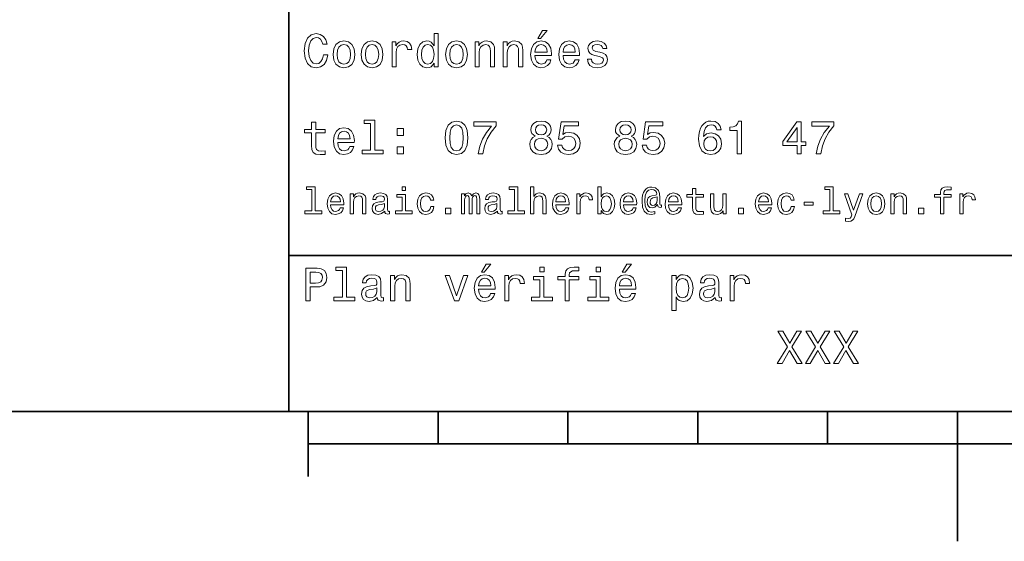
# Model space of a CAD drawing. Extents: x 0 to 297, y 0 to 210.
# Tile 2 of 7: x 76 to 152, y 0 to 40. Entities that reach past the tile are written whole.
import ezdxf

# ---------------------------------------------------------------- set-up
doc = ezdxf.new("R2010")
doc.units = 0

msp = doc.modelspace()

# ---------------------------------------------------------------- linework, layer by layer
at = {"color": 7, "lineweight": 35}
for p, q in [((97, 10), (97, 70)), ((97, 22), (162, 22)), ((10, 10), (287, 10)), ((97, 10), (287, 10)), ((98.5, 7.5), (198.5, 7.5))]:
    msp.add_line(p, q, dxfattribs=at)
at = {"color": 7, "lineweight": 35, "ltscale": 0.125}
msp.add_line((98.5, 10), (98.5, 5), dxfattribs=at)
at = {"color": 7, "lineweight": 35, "ltscale": 0.0625}
for p, q in [((108.5, 10), (108.5, 7.5)), ((118.5, 10), (118.5, 7.5)), ((128.5, 10), (128.5, 7.5)), ((138.5, 10), (138.5, 7.5))]:
    msp.add_line(p, q, dxfattribs=at)
at = {"color": 7, "lineweight": 35, "ltscale": 0.25}
msp.add_line((148.5, 10), (148.5, 0), dxfattribs=at)
at = {"color": 7, "lineweight": 13}
for points in [[(99.66787, 37.460373), (99.595818, 37.15778), (99.476944, 36.941643), (99.311241, 36.808357), (99.116714, 36.765129), (98.882568, 36.829971), (98.698845, 37.024494), (98.57637, 37.341499), (98.536743, 37.780979), (98.57637, 38.216858), (98.695244, 38.537464), (98.87896, 38.731987), (99.116714, 38.80043), (99.289627, 38.764408), (99.437317, 38.663544), (99.552597, 38.501442), (99.631844, 38.278099), (99.97406, 38.278099), (99.865997, 38.620316), (99.678673, 38.879681), (99.422913, 39.041786), (99.116714, 39.099422), (98.734871, 39.009365), (98.443085, 38.757202), (98.25576, 38.342937), (98.190926, 37.780979), (98.25576, 37.219021), (98.443085, 36.804756), (98.734871, 36.548992), (99.116714, 36.462536), (99.451729, 36.530979), (99.721901, 36.721901), (99.912827, 37.035301), (100.013687, 37.460373)], [(108.201729, 36.829971), (108.201729, 36.530979), (108.51873, 36.530979), (108.51873, 39.117435), (108.20533, 39.117435), (108.20533, 38.170029), (107.963974, 38.443802), (107.816284, 38.508644), (107.646973, 38.533859), (107.340775, 38.461815), (107.103027, 38.260086), (106.948128, 37.935879), (106.894089, 37.5), (106.948128, 37.064121), (107.103027, 36.736309), (107.340775, 36.530979), (107.646973, 36.462536), (107.816284, 36.487751), (107.967575, 36.552593)], [(116.184441, 38.728386), (116.396973, 38.728386), (116.897697, 39.340778), (116.54467, 39.340778)], [(100.413544, 37.496399), (100.471184, 37.056915), (100.636887, 36.732708), (100.899857, 36.530979), (101.252884, 36.462536), (101.602303, 36.530979), (101.865273, 36.729107), (102.030983, 37.053314), (102.092216, 37.496399), (102.030983, 37.935879), (101.865273, 38.263687), (101.602303, 38.461815), (101.252884, 38.533859), (100.899857, 38.461815), (100.636887, 38.260086), (100.471184, 37.935879)], [(100.737755, 37.5), (100.770172, 37.824207), (100.87104, 38.058357), (101.033142, 38.20245), (101.252884, 38.25288), (101.469017, 38.20245), (101.631126, 38.061958), (101.731987, 37.824207), (101.768013, 37.5), (101.731987, 37.172188), (101.631126, 36.934437), (101.469017, 36.790344), (101.252884, 36.743515), (101.033142, 36.790344), (100.87104, 36.934437), (100.770172, 37.172188)], [(102.58213, 37.496399), (102.639771, 37.056915), (102.805473, 36.732708), (103.068443, 36.530979), (103.421471, 36.462536), (103.770897, 36.530979), (104.033859, 36.729107), (104.19957, 37.053314), (104.260803, 37.496399), (104.19957, 37.935879), (104.033859, 38.263687), (103.770897, 38.461815), (103.421471, 38.533859), (103.068443, 38.461815), (102.805473, 38.260086), (102.639771, 37.935879)], [(102.906342, 37.5), (102.938759, 37.824207), (103.039627, 38.058357), (103.201729, 38.20245), (103.421471, 38.25288), (103.637611, 38.20245), (103.799713, 38.061958), (103.900574, 37.824207), (103.9366, 37.5), (103.900574, 37.172188), (103.799713, 36.934437), (103.637611, 36.790344), (103.421471, 36.743515), (103.201729, 36.790344), (103.039627, 36.934437), (102.938759, 37.172188)], [(104.963257, 36.530979), (105.280258, 36.530979), (105.280258, 37.636887), (105.312683, 37.903458), (105.409943, 38.094379), (105.568443, 38.209652), (105.780983, 38.249279), (105.939484, 38.224064), (106.058357, 38.152016), (106.130402, 38.029537), (106.155617, 37.863831), (106.476227, 37.863831), (106.432999, 38.155621), (106.314117, 38.364552), (106.115997, 38.490635), (105.845825, 38.533859), (105.662102, 38.505043), (105.503601, 38.432995), (105.363113, 38.310516), (105.251442, 38.144814), (105.251442, 38.465416), (104.963257, 38.465416)], [(107.701012, 38.249279), (107.909943, 38.198845), (108.068443, 38.058357), (108.162102, 37.824207), (108.198128, 37.5), (108.162102, 37.172188), (108.068443, 36.938038), (107.909943, 36.793949), (107.701012, 36.747116), (107.502884, 36.793949), (107.351585, 36.938038), (107.250717, 37.175793), (107.2183, 37.5), (107.250717, 37.820606), (107.351585, 38.054756), (107.502884, 38.198845)], [(109.087898, 37.496399), (109.145531, 37.056915), (109.311241, 36.732708), (109.574203, 36.530979), (109.927231, 36.462536), (110.276657, 36.530979), (110.539627, 36.729107), (110.70533, 37.053314), (110.766571, 37.496399), (110.70533, 37.935879), (110.539627, 38.263687), (110.276657, 38.461815), (109.927231, 38.533859), (109.574203, 38.461815), (109.311241, 38.260086), (109.145531, 37.935879)], [(109.412102, 37.5), (109.444527, 37.824207), (109.545387, 38.058357), (109.707489, 38.20245), (109.927231, 38.25288), (110.143372, 38.20245), (110.305473, 38.061958), (110.406342, 37.824207), (110.44236, 37.5), (110.406342, 37.172188), (110.305473, 36.934437), (110.143372, 36.790344), (109.927231, 36.743515), (109.707489, 36.790344), (109.545387, 36.934437), (109.444527, 37.172188)], [(111.350143, 36.530979), (111.667145, 36.530979), (111.667145, 37.647694), (111.69957, 37.903458), (111.804031, 38.090778), (111.966141, 38.206051), (112.182274, 38.249279), (112.355186, 38.213257), (112.463257, 38.115993), (112.517288, 37.953888), (112.535301, 37.737751), (112.535301, 36.530979), (112.852303, 36.530979), (112.852303, 37.802593), (112.837898, 38.058357), (112.773056, 38.270893), (112.560516, 38.465416), (112.229103, 38.533859), (112.045387, 38.508644), (111.890488, 38.440201), (111.757202, 38.324928), (111.65274, 38.170029), (111.65274, 38.465416), (111.350143, 38.465416)], [(113.51873, 36.530979), (113.835732, 36.530979), (113.835732, 37.647694), (113.868156, 37.903458), (113.972626, 38.090778), (114.134727, 38.206051), (114.350861, 38.249279), (114.523773, 38.213257), (114.631844, 38.115993), (114.685883, 37.953888), (114.703888, 37.737751), (114.703888, 36.530979), (115.020889, 36.530979), (115.020889, 37.802593), (115.006485, 38.058357), (114.941643, 38.270893), (114.729111, 38.465416), (114.39769, 38.533859), (114.213974, 38.508644), (114.059082, 38.440201), (113.925789, 38.324928), (113.821327, 38.170029), (113.821327, 38.465416), (113.51873, 38.465416)], [(115.964699, 37.406338), (117.232712, 37.406338), (117.236313, 37.554035), (117.178673, 37.9683), (117.020172, 38.278099), (116.768013, 38.465416), (116.432999, 38.533859), (116.105186, 38.461815), (115.853027, 38.260086), (115.690918, 37.932278), (115.633286, 37.5), (115.687317, 37.056915), (115.849426, 36.732708), (116.097984, 36.530979), (116.422188, 36.462536), (116.703171, 36.509365), (116.933716, 36.631844), (117.103027, 36.826366), (117.200287, 37.085735), (116.886887, 37.085735), (116.822044, 36.941643), (116.728386, 36.833572), (116.461815, 36.747116), (116.256485, 36.786743), (116.101585, 36.912823), (116.000717, 37.118156), (115.964699, 37.395531)], [(115.964699, 37.672909), (116.004318, 37.921471), (116.101585, 38.105186), (116.249283, 38.216858), (116.443802, 38.256485), (116.634727, 38.216858), (116.782425, 38.105186), (116.872482, 37.921471), (116.9049, 37.672909)], [(118.133286, 37.406338), (119.401299, 37.406338), (119.4049, 37.554035), (119.34726, 37.9683), (119.188766, 38.278099), (118.9366, 38.465416), (118.601585, 38.533859), (118.273773, 38.461815), (118.021614, 38.260086), (117.859512, 37.932278), (117.801872, 37.5), (117.855911, 37.056915), (118.018013, 36.732708), (118.266571, 36.530979), (118.590775, 36.462536), (118.871758, 36.509365), (119.10231, 36.631844), (119.271614, 36.826366), (119.368881, 37.085735), (119.055481, 37.085735), (118.990631, 36.941643), (118.896973, 36.833572), (118.630402, 36.747116), (118.425072, 36.786743), (118.270172, 36.912823), (118.169312, 37.118156), (118.133286, 37.395531)], [(118.133286, 37.672909), (118.172913, 37.921471), (118.270172, 38.105186), (118.41787, 38.216858), (118.612396, 38.256485), (118.803314, 38.216858), (118.951012, 38.105186), (119.041069, 37.921471), (119.073486, 37.672909)], [(120.971901, 37.658501), (120.66571, 37.730545), (120.438766, 37.8134), (120.363113, 37.982708), (120.384727, 38.101585), (120.460373, 38.188038), (120.582855, 38.242073), (120.759369, 38.263687), (120.92868, 38.242073), (121.061966, 38.177231), (121.148415, 38.079971), (121.184441, 37.950287), (121.49424, 37.950287), (121.49424, 37.957493), (121.440201, 38.191643), (121.292511, 38.375359), (121.061966, 38.490635), (120.759369, 38.533859), (120.453171, 38.490635), (120.229828, 38.371758), (120.08934, 38.195244), (120.046112, 37.971901), (120.078529, 37.755764), (120.179398, 37.604465), (120.3451, 37.496399), (120.586456, 37.42075), (120.939484, 37.334293), (121.155624, 37.244236), (121.213257, 37.172188), (121.234871, 37.064121), (121.202454, 36.930836), (121.115997, 36.829971), (120.97551, 36.765129), (120.788185, 36.743515), (120.590057, 36.765129), (120.445969, 36.840778), (120.348709, 36.963257), (120.309082, 37.132565), (120.002884, 37.132565), (120.053314, 36.844379), (120.201012, 36.635445), (120.435158, 36.509365), (120.759369, 36.462536), (121.097984, 36.509365), (121.346542, 36.635445), (121.497841, 36.837173), (121.551872, 37.100143), (121.512253, 37.327087), (121.400574, 37.481987), (121.216858, 37.582851)], [(98.763687, 31.449568), (98.763687, 30.480547), (98.785301, 30.167147), (98.886169, 29.951008), (99.087898, 29.824926), (99.430115, 29.7817), (99.804756, 29.799711), (99.804756, 30.073486), (99.530983, 30.051872), (99.282417, 30.08069), (99.149132, 30.170748), (99.091499, 30.322046), (99.080688, 30.534582), (99.080688, 31.449568), (99.804756, 31.449568), (99.804756, 31.71974), (99.080688, 31.71974), (99.080688, 32.285301), (98.763687, 32.285301), (98.763687, 31.71974), (98.216141, 31.71974), (98.216141, 31.449568)], [(100.784584, 30.725504), (102.052597, 30.725504), (102.056198, 30.873198), (101.998558, 31.287464), (101.840057, 31.597261), (101.587898, 31.784582), (101.252884, 31.853025), (100.925072, 31.780979), (100.672913, 31.57925), (100.510803, 31.25144), (100.453171, 30.819164), (100.507202, 30.37608), (100.669312, 30.051872), (100.91787, 29.850143), (101.242073, 29.7817), (101.523056, 29.828529), (101.753601, 29.951008), (101.922913, 30.145533), (102.020172, 30.404898), (101.706772, 30.404898), (101.64193, 30.260807), (101.548271, 30.152737), (101.2817, 30.066282), (101.07637, 30.105907), (100.921471, 30.231987), (100.820602, 30.437319), (100.784584, 30.714697)], [(103.306198, 32.170029), (103.306198, 30.116714), (102.654175, 30.116714), (102.654175, 29.850143), (104.271614, 29.850143), (104.271614, 30.116714), (103.623199, 30.116714), (103.623199, 32.4366), (102.809074, 32.4366), (102.809074, 32.170029)], [(109.059074, 31.071325), (109.113113, 30.505762), (109.282425, 30.102304), (109.552597, 29.857347), (109.927231, 29.778097), (110.298271, 29.857347), (110.568443, 30.102304), (110.734146, 30.505762), (110.791786, 31.071325), (110.734146, 31.633286), (110.665703, 31.856628), (110.568443, 32.040344), (110.298271, 32.285301), (109.927231, 32.368156), (109.552597, 32.285301), (109.282425, 32.036743), (109.113113, 31.633286)], [(109.4049, 31.071325), (109.433716, 31.507204), (109.523773, 31.820604), (109.685883, 32.004322), (109.927231, 32.069164), (110.164986, 32.004322), (110.327087, 31.820604), (110.417145, 31.507204), (110.445969, 31.071325), (110.417145, 30.631844), (110.327087, 30.318443), (110.164986, 30.134726), (109.927231, 30.073486), (109.685883, 30.134726), (109.523773, 30.318443), (109.433716, 30.631844)], [(111.5951, 29.850143), (111.958931, 29.850143), (112.077812, 30.444523), (112.286743, 30.999279), (112.58213, 31.514408), (112.967575, 31.997118), (112.967575, 32.296108), (111.252884, 32.296108), (111.252884, 31.9683), (112.621758, 31.9683), (112.225502, 31.481987), (111.926514, 30.974062), (111.717575, 30.433718)], [(115.986313, 31.197405), (115.802597, 31.09654), (115.676514, 30.956051), (115.59726, 30.779539), (115.572044, 30.567001), (115.629684, 30.246397), (115.795387, 29.997837), (116.065559, 29.839336), (116.432999, 29.778097), (116.796829, 29.839336), (117.067001, 29.997837), (117.232712, 30.246397), (117.293945, 30.567001), (117.265129, 30.779539), (117.189484, 30.956051), (117.059799, 31.09654), (116.879684, 31.197405), (117.023773, 31.283861), (117.124641, 31.402737), (117.185883, 31.546829), (117.207489, 31.723343), (117.149857, 31.979107), (116.998558, 32.184437), (116.753601, 32.317722), (116.432999, 32.368156), (116.108788, 32.317722), (115.863831, 32.184437), (115.708939, 31.979107), (115.6549, 31.723343), (115.672913, 31.546829), (115.734146, 31.402737)], [(115.997116, 31.694523), (116.02594, 31.853025), (116.112396, 31.975504), (116.249283, 32.051151), (116.432999, 32.079971), (116.613113, 32.051151), (116.75, 31.975504), (116.836456, 31.853025), (116.868874, 31.694523), (116.836456, 31.532419), (116.75, 31.40634), (116.613113, 31.323486), (116.432999, 31.298271), (116.249283, 31.327089), (116.112396, 31.40634), (116.02594, 31.532419)], [(117.708214, 30.502161), (117.78746, 30.206772), (117.963974, 29.976225), (118.223343, 29.832132), (118.554756, 29.778097), (118.918587, 29.842939), (119.203171, 30.019451), (119.383286, 30.300432), (119.451729, 30.660662), (119.390488, 30.995676), (119.217583, 31.258644), (118.947403, 31.427954), (118.597984, 31.489193), (118.327812, 31.445965), (118.118881, 31.327089), (118.219742, 32.000721), (119.314842, 32.000721), (119.314842, 32.296108), (117.978386, 32.296108), (117.780258, 30.970461), (118.068443, 30.970461), (118.277374, 31.139769), (118.543945, 31.201008), (118.774498, 31.161383), (118.951012, 31.046108), (119.062683, 30.869596), (119.10231, 30.642651), (119.062683, 30.415705), (118.947403, 30.239193), (118.770897, 30.127522), (118.543945, 30.087896), (118.353027, 30.113111), (118.20533, 30.195965), (118.09726, 30.325647), (118.043228, 30.502161)], [(122.492081, 31.197405), (122.308357, 31.09654), (122.182281, 30.956051), (122.103027, 30.779539), (122.077812, 30.567001), (122.135452, 30.246397), (122.301155, 29.997837), (122.571327, 29.839336), (122.938766, 29.778097), (123.302597, 29.839336), (123.572769, 29.997837), (123.73848, 30.246397), (123.799713, 30.567001), (123.770897, 30.779539), (123.695251, 30.956051), (123.565567, 31.09654), (123.385452, 31.197405), (123.529541, 31.283861), (123.630402, 31.402737), (123.691643, 31.546829), (123.713257, 31.723343), (123.655624, 31.979107), (123.504326, 32.184437), (123.259369, 32.317722), (122.938766, 32.368156), (122.614555, 32.317722), (122.369598, 32.184437), (122.214699, 31.979107), (122.160667, 31.723343), (122.17868, 31.546829), (122.239914, 31.402737)], [(122.502884, 31.694523), (122.5317, 31.853025), (122.618156, 31.975504), (122.755043, 32.051151), (122.938766, 32.079971), (123.118881, 32.051151), (123.255768, 31.975504), (123.342224, 31.853025), (123.374641, 31.694523), (123.342224, 31.532419), (123.255768, 31.40634), (123.118881, 31.323486), (122.938766, 31.298271), (122.755043, 31.327089), (122.618156, 31.40634), (122.5317, 31.532419)], [(124.213982, 30.502161), (124.293228, 30.206772), (124.469742, 29.976225), (124.729111, 29.832132), (125.060524, 29.778097), (125.424355, 29.842939), (125.708939, 30.019451), (125.889053, 30.300432), (125.957497, 30.660662), (125.896255, 30.995676), (125.723343, 31.258644), (125.453171, 31.427954), (125.103752, 31.489193), (124.833572, 31.445965), (124.624641, 31.327089), (124.72551, 32.000721), (125.82061, 32.000721), (125.82061, 32.296108), (124.484154, 32.296108), (124.286026, 30.970461), (124.574211, 30.970461), (124.783142, 31.139769), (125.049713, 31.201008), (125.280258, 31.161383), (125.456772, 31.046108), (125.568451, 30.869596), (125.60807, 30.642651), (125.568451, 30.415705), (125.453171, 30.239193), (125.276657, 30.127522), (125.049713, 30.087896), (124.858795, 30.113111), (124.711098, 30.195965), (124.603027, 30.325647), (124.548996, 30.502161)], [(130.309082, 31.676512), (130.240631, 31.9683), (130.082138, 32.184437), (129.837189, 32.321323), (129.520172, 32.368156), (129.307648, 32.342937), (129.123932, 32.274494), (128.961823, 32.162823), (128.824936, 32.004322), (128.716858, 31.806194), (128.637619, 31.56484), (128.587189, 31.280258), (128.572769, 30.959654), (128.630402, 30.448126), (128.806915, 30.077089), (129.091507, 29.853746), (129.48056, 29.778097), (129.829971, 29.842939), (130.096542, 30.012247), (130.269455, 30.278818), (130.330688, 30.617435), (130.269455, 30.959654), (130.10376, 31.222622), (129.847992, 31.388329), (129.530991, 31.445965), (129.188766, 31.373919), (128.932999, 31.168587), (128.98703, 31.56484), (129.10231, 31.849422), (129.278824, 32.01873), (129.523773, 32.076366), (129.703888, 32.04755), (129.84079, 31.971901), (129.930847, 31.845821), (129.977676, 31.676512)], [(131.548279, 29.850143), (131.876083, 29.850143), (131.876083, 32.368156), (131.631134, 32.368156), (131.566284, 32.148415), (131.4366, 32.000721), (131.23848, 31.914265), (130.964706, 31.885447), (130.964706, 31.629683), (131.548279, 31.629683)], [(136.148422, 29.850143), (136.472626, 29.850143), (136.472626, 30.46974), (136.829254, 30.46974), (136.829254, 30.757925), (136.472626, 30.757925), (136.472626, 32.296108), (136.144821, 32.296108), (135.049713, 30.786743), (135.049713, 30.46974), (136.148422, 30.46974)], [(135.35231, 30.757925), (136.148422, 31.878241), (136.148422, 30.757925)], [(137.618164, 29.850143), (137.981995, 29.850143), (138.100861, 30.444523), (138.309799, 30.999279), (138.605194, 31.514408), (138.990631, 31.997118), (138.990631, 32.296108), (137.27594, 32.296108), (137.27594, 31.9683), (138.644806, 31.9683), (138.248566, 31.481987), (137.94957, 30.974062), (137.740631, 30.433718)], [(100.784584, 30.992075), (100.824211, 31.240633), (100.921471, 31.424351), (101.069168, 31.536022), (101.263687, 31.575647), (101.454613, 31.536022), (101.602303, 31.424351), (101.69236, 31.240633), (101.724785, 30.992075)], [(105.341499, 31.247837), (105.838615, 31.247837), (105.838615, 31.784582), (105.341499, 31.784582)], [(129.981277, 30.613832), (129.94165, 30.386887), (129.84079, 30.213976), (129.67868, 30.098703), (129.476944, 30.062679), (129.26442, 30.098703), (129.10231, 30.210375), (128.997849, 30.383286), (128.965424, 30.610229), (129.00145, 30.833572), (129.10231, 31.002882), (129.268021, 31.11095), (129.491364, 31.150576), (129.685883, 31.11095), (129.84079, 31.006483), (129.94165, 30.837175)], [(105.341499, 29.850143), (105.838615, 29.850143), (105.838615, 30.386887), (105.341499, 30.386887)], [(115.91787, 30.574207), (115.950287, 30.765129), (116.054756, 30.909222), (116.216858, 31.002882), (116.432999, 31.035301), (116.645531, 31.002882), (116.807632, 30.909222), (116.912102, 30.765129), (116.948128, 30.574207), (116.912102, 30.368876), (116.807632, 30.213976), (116.645531, 30.113111), (116.432999, 30.08069), (116.216858, 30.113111), (116.054756, 30.213976), (115.950287, 30.368876)], [(122.42363, 30.574207), (122.456055, 30.765129), (122.560524, 30.909222), (122.722626, 31.002882), (122.938766, 31.035301), (123.151299, 31.002882), (123.3134, 30.909222), (123.41787, 30.765129), (123.453896, 30.574207), (123.41787, 30.368876), (123.3134, 30.213976), (123.151299, 30.113111), (122.938766, 30.08069), (122.722626, 30.113111), (122.560524, 30.213976), (122.456055, 30.368876)], [(98.775215, 27.080692), (98.775215, 25.438042), (98.253601, 25.438042), (98.253601, 25.224785), (99.547554, 25.224785), (99.547554, 25.438042), (99.028816, 25.438042), (99.028816, 27.293949), (98.377525, 27.293949), (98.377525, 27.080692)], [(100.227669, 25.925074), (101.242073, 25.925074), (101.244957, 26.043228), (101.198845, 26.374641), (101.072044, 26.622478), (100.870316, 26.772335), (100.602303, 26.827091), (100.340057, 26.769453), (100.138329, 26.60807), (100.008644, 26.345821), (99.96254, 26), (100.00576, 25.645535), (100.135445, 25.386168), (100.334297, 25.224785), (100.593658, 25.170031), (100.818443, 25.207495), (101.002884, 25.305477), (101.138329, 25.461096), (101.216141, 25.668589), (100.965416, 25.668589), (100.913544, 25.553314), (100.838615, 25.46686), (100.625359, 25.397696), (100.461098, 25.429396), (100.337173, 25.53026), (100.256485, 25.694525), (100.227669, 25.916428)], [(100.227669, 26.138329), (100.259369, 26.337177), (100.337173, 26.48415), (100.45533, 26.573488), (100.610954, 26.605188), (100.763687, 26.573488), (100.881844, 26.48415), (100.953888, 26.337177), (100.979828, 26.138329)], [(101.740631, 25.224785), (101.99424, 25.224785), (101.99424, 26.118156), (102.020172, 26.322767), (102.103745, 26.472624), (102.233429, 26.564842), (102.406342, 26.599424), (102.54467, 26.570606), (102.631126, 26.492796), (102.674355, 26.363113), (102.688759, 26.190203), (102.688759, 25.224785), (102.94236, 25.224785), (102.94236, 26.242077), (102.930832, 26.446688), (102.87896, 26.616716), (102.708931, 26.772335), (102.443802, 26.827091), (102.296829, 26.806917), (102.172913, 26.752163), (102.066284, 26.659943), (101.982712, 26.536024), (101.982712, 26.772335), (101.740631, 26.772335)], [(104.394814, 25.426514), (104.394814, 25.417868), (104.409225, 25.319885), (104.452446, 25.250721), (104.634003, 25.195967), (104.775215, 25.219021), (104.775215, 25.414986), (104.714699, 25.406342), (104.634003, 25.443806), (104.619598, 25.559078), (104.619598, 26.360231), (104.585014, 26.564842), (104.484146, 26.708935), (104.308357, 26.795389), (104.060516, 26.827091), (103.818443, 26.792507), (103.639771, 26.694525), (103.527374, 26.541788), (103.489914, 26.340059), (103.489914, 26.322767), (103.717575, 26.322767), (103.737755, 26.443806), (103.801155, 26.53026), (103.9049, 26.582134), (104.051872, 26.602306), (104.193085, 26.587896), (104.293945, 26.54467), (104.354469, 26.469742), (104.374641, 26.365995), (104.363113, 26.244957), (104.317001, 26.184439), (104.201729, 26.155621), (103.985588, 26.132566), (103.737755, 26.080692), (103.561958, 25.988474), (103.458214, 25.844381), (103.426514, 25.631124), (103.45533, 25.440924), (103.54467, 25.299713), (103.688759, 25.210375), (103.887611, 25.178675), (104.155617, 25.239195)], [(105.985588, 25.438042), (105.985588, 26.720463), (105.334297, 26.720463), (105.334297, 26.504324), (105.731987, 26.504324), (105.731987, 25.438042), (105.213257, 25.438042), (105.213257, 25.224785), (106.510086, 25.224785), (106.510086, 25.438042)], [(105.99424, 27.293949), (105.726227, 27.293949), (105.726227, 27.005764), (105.99424, 27.005764)], [(107.930832, 26.259367), (108.181557, 26.259367), (108.129684, 26.489914), (108.005768, 26.671471), (107.812683, 26.783863), (107.561958, 26.827091), (107.285301, 26.769453), (107.074928, 26.60807), (106.94236, 26.345821), (106.896255, 25.994238), (106.939484, 25.645535), (107.069168, 25.386168), (107.273773, 25.224785), (107.553314, 25.170031), (107.801155, 25.213257), (107.994232, 25.334295), (108.126801, 25.524496), (108.184441, 25.778099), (107.94236, 25.778099), (107.899139, 25.616716), (107.818443, 25.495678), (107.703171, 25.42075), (107.561958, 25.397696), (107.386169, 25.43516), (107.259369, 25.550434), (107.181557, 25.737753), (107.155617, 26.002882), (107.181557, 26.262249), (107.262245, 26.449568), (107.39193, 26.564842), (107.561958, 26.605188), (107.711815, 26.579252), (107.824203, 26.51297), (107.899139, 26.40346)], [(110.314117, 25.224785), (110.547546, 25.224785), (110.547546, 26.259367), (110.561958, 26.414986), (110.605186, 26.527378), (110.671471, 26.59366), (110.757927, 26.619598), (110.827087, 26.596542), (110.873199, 26.538906), (110.896255, 26.440924), (110.9049, 26.311241), (110.9049, 25.224785), (111.123917, 25.224785), (111.123917, 26.259367), (111.138329, 26.412106), (111.181557, 26.524496), (111.250717, 26.59366), (111.337173, 26.619598), (111.406342, 26.596542), (111.452446, 26.538906), (111.48127, 26.311241), (111.48127, 25.224785), (111.714699, 25.224785), (111.714699, 26.293949), (111.700287, 26.515852), (111.654175, 26.685881), (111.561958, 26.789627), (111.412102, 26.827091), (111.236313, 26.769453), (111.100861, 26.602306), (110.994232, 26.766571), (110.815559, 26.827091), (110.651299, 26.769453), (110.538902, 26.60807), (110.538902, 26.772335), (110.314117, 26.772335)], [(113.06916, 25.426514), (113.06916, 25.417868), (113.083572, 25.319885), (113.126801, 25.250721), (113.308357, 25.195967), (113.44957, 25.219021), (113.44957, 25.414986), (113.389046, 25.406342), (113.308357, 25.443806), (113.293945, 25.559078), (113.293945, 26.360231), (113.259369, 26.564842), (113.158501, 26.708935), (112.982712, 26.795389), (112.734871, 26.827091), (112.492798, 26.792507), (112.314117, 26.694525), (112.201729, 26.541788), (112.164261, 26.340059), (112.164261, 26.322767), (112.39193, 26.322767), (112.412102, 26.443806), (112.475502, 26.53026), (112.579247, 26.582134), (112.726227, 26.602306), (112.867432, 26.587896), (112.9683, 26.54467), (113.028816, 26.469742), (113.048988, 26.365995), (113.03746, 26.244957), (112.991356, 26.184439), (112.876083, 26.155621), (112.659943, 26.132566), (112.412102, 26.080692), (112.236313, 25.988474), (112.132561, 25.844381), (112.100861, 25.631124), (112.129684, 25.440924), (112.219017, 25.299713), (112.363113, 25.210375), (112.561958, 25.178675), (112.829971, 25.239195)], [(114.389046, 27.080692), (114.389046, 25.438042), (113.867432, 25.438042), (113.867432, 25.224785), (115.161385, 25.224785), (115.161385, 25.438042), (114.642654, 25.438042), (114.642654, 27.293949), (113.991356, 27.293949), (113.991356, 27.080692)], [(115.619598, 25.224785), (115.873199, 25.224785), (115.873199, 26.118156), (115.899132, 26.322767), (115.982712, 26.472624), (116.112389, 26.564842), (116.285301, 26.599424), (116.42363, 26.570606), (116.510086, 26.492796), (116.553314, 26.363113), (116.567719, 26.190203), (116.567719, 25.224785), (116.82132, 25.224785), (116.82132, 26.242077), (116.809799, 26.446688), (116.757919, 26.616716), (116.587891, 26.772335), (116.322769, 26.827091), (116.178673, 26.806917), (116.054756, 26.752163), (115.951004, 26.665707), (115.873199, 26.547552), (115.873199, 27.293949), (115.619598, 27.293949)], [(117.57637, 25.925074), (118.590775, 25.925074), (118.593658, 26.043228), (118.547546, 26.374641), (118.420746, 26.622478), (118.219017, 26.772335), (117.951004, 26.827091), (117.688759, 26.769453), (117.48703, 26.60807), (117.357346, 26.345821), (117.311234, 26), (117.354462, 25.645535), (117.484146, 25.386168), (117.682999, 25.224785), (117.94236, 25.170031), (118.167145, 25.207495), (118.351585, 25.305477), (118.48703, 25.461096), (118.564842, 25.668589), (118.314117, 25.668589), (118.262245, 25.553314), (118.187317, 25.46686), (117.97406, 25.397696), (117.809799, 25.429396), (117.685883, 25.53026), (117.605186, 25.694525), (117.57637, 25.916428)], [(117.57637, 26.138329), (117.60807, 26.337177), (117.685883, 26.48415), (117.804031, 26.573488), (117.959656, 26.605188), (118.112389, 26.573488), (118.230545, 26.48415), (118.302597, 26.337177), (118.328529, 26.138329)], [(119.184433, 25.224785), (119.438042, 25.224785), (119.438042, 26.10951), (119.463974, 26.322767), (119.541786, 26.475506), (119.668587, 26.567724), (119.838615, 26.599424), (119.965416, 26.579252), (120.060516, 26.521614), (120.118156, 26.423632), (120.138329, 26.291067), (120.394814, 26.291067), (120.360229, 26.524496), (120.265129, 26.691643), (120.106628, 26.792507), (119.890488, 26.827091), (119.743515, 26.804035), (119.616714, 26.746399), (119.504318, 26.648417), (119.414986, 26.515852), (119.414986, 26.772335), (119.184433, 26.772335)], [(121.0634, 25.463978), (121.250717, 25.242075), (121.507202, 25.170031), (121.749283, 25.224785), (121.942368, 25.38905), (122.0634, 25.651299), (122.109512, 26), (122.0634, 26.348703), (121.939484, 26.60807), (121.749283, 26.769453), (121.507202, 26.827091), (121.253601, 26.752163), (121.149857, 26.659943), (121.0634, 26.536024), (121.0634, 27.293949), (120.809799, 27.293949), (120.809799, 25.224785), (121.0634, 25.224785)], [(121.850143, 26), (121.821327, 25.740635), (121.743515, 25.550434), (121.619598, 25.43516), (121.463974, 25.397696), (121.293945, 25.43516), (121.170029, 25.550434), (121.092216, 25.737753), (121.066284, 26), (121.092216, 26.259367), (121.170029, 26.446688), (121.293945, 26.559078), (121.463974, 26.599424), (121.619598, 26.559078), (121.743515, 26.443806), (121.821327, 26.256485)], [(122.780983, 25.925074), (123.795387, 25.925074), (123.798271, 26.043228), (123.752167, 26.374641), (123.625359, 26.622478), (123.42363, 26.772335), (123.155624, 26.827091), (122.893372, 26.769453), (122.691643, 26.60807), (122.561958, 26.345821), (122.515854, 26), (122.559082, 25.645535), (122.688759, 25.386168), (122.887611, 25.224785), (123.146973, 25.170031), (123.371758, 25.207495), (123.556198, 25.305477), (123.691643, 25.461096), (123.769455, 25.668589), (123.51873, 25.668589), (123.466858, 25.553314), (123.39193, 25.46686), (123.178673, 25.397696), (123.014412, 25.429396), (122.890488, 25.53026), (122.809799, 25.694525), (122.780983, 25.916428)], [(122.780983, 26.138329), (122.812683, 26.337177), (122.890488, 26.48415), (123.008644, 26.573488), (123.164268, 26.605188), (123.317001, 26.573488), (123.435158, 26.48415), (123.507202, 26.337177), (123.533142, 26.138329)], [(125.708939, 25.734871), (125.708939, 25.902018), (125.662827, 25.893373), (125.60807, 25.913546), (125.590782, 25.974064), (125.590782, 26.446688), (125.567726, 26.780981), (125.47551, 27.02882), (125.259369, 27.213257), (124.956772, 27.279539), (124.780983, 27.262249), (124.631126, 27.210375), (124.501442, 27.12392), (124.397697, 27.002882), (124.317001, 26.850145), (124.259369, 26.662825), (124.224785, 26.438042), (124.213257, 26.184439), (124.253601, 25.737753), (124.383286, 25.42075), (124.599426, 25.230549), (124.907784, 25.170031), (125.190201, 25.216139), (125.190201, 25.406342), (124.942368, 25.360231), (124.703171, 25.409224), (124.54467, 25.567724), (124.458214, 25.835735), (124.432281, 26.224785), (124.461098, 26.605188), (124.559082, 26.876081), (124.717583, 27.040346), (124.948128, 27.095102), (125.123917, 27.063402), (125.253601, 26.988474), (125.334297, 26.876081), (125.363113, 26.746399), (125.331413, 26.682999), (125.244957, 26.654179), (124.96254, 26.610952), (124.806915, 26.547552), (124.694527, 26.449568), (124.628242, 26.314121), (124.60807, 26.135448), (124.634003, 25.942364), (124.706055, 25.798271), (124.824211, 25.708935), (124.979828, 25.680117), (125.207497, 25.740635), (125.400574, 25.930836), (125.400574, 25.913546), (125.446686, 25.760807), (125.605186, 25.714699)], [(126.250725, 25.925074), (127.265129, 25.925074), (127.268013, 26.043228), (127.221909, 26.374641), (127.0951, 26.622478), (126.893372, 26.772335), (126.625366, 26.827091), (126.363113, 26.769453), (126.161385, 26.60807), (126.0317, 26.345821), (125.985596, 26), (126.028824, 25.645535), (126.158501, 25.386168), (126.357353, 25.224785), (126.616714, 25.170031), (126.841499, 25.207495), (127.02594, 25.305477), (127.161385, 25.461096), (127.239197, 25.668589), (126.988472, 25.668589), (126.9366, 25.553314), (126.861671, 25.46686), (126.648415, 25.397696), (126.484154, 25.429396), (126.360229, 25.53026), (126.279541, 25.694525), (126.250725, 25.916428)], [(126.250725, 26.138329), (126.282425, 26.337177), (126.360229, 26.48415), (126.478386, 26.573488), (126.63401, 26.605188), (126.786743, 26.573488), (126.9049, 26.48415), (126.976944, 26.337177), (127.002884, 26.138329)], [(128.103745, 26.504324), (128.103745, 25.729107), (128.121033, 25.478388), (128.201736, 25.305477), (128.363113, 25.204613), (128.636887, 25.170031), (128.9366, 25.184439), (128.9366, 25.40346), (128.717575, 25.386168), (128.518738, 25.409224), (128.412109, 25.48127), (128.365997, 25.602306), (128.357346, 25.772335), (128.357346, 26.504324), (128.9366, 26.504324), (128.9366, 26.720463), (128.357346, 26.720463), (128.357346, 27.172913), (128.103745, 27.172913), (128.103745, 26.720463), (127.66571, 26.720463), (127.66571, 26.504324)], [(130.69165, 26.772335), (130.438049, 26.772335), (130.438049, 25.878963), (130.409225, 25.671471), (130.325653, 25.521614), (130.195969, 25.429396), (130.02594, 25.400578), (129.890488, 25.423632), (129.804031, 25.492796), (129.755051, 25.610952), (129.743515, 25.778099), (129.743515, 26.772335), (129.489914, 26.772335), (129.489914, 25.755045), (129.498566, 25.550434), (129.553314, 25.380404), (129.720459, 25.224785), (129.98848, 25.170031), (130.132568, 25.190203), (130.256485, 25.242075), (130.363113, 25.331413), (130.44957, 25.461096), (130.44957, 25.224785), (130.69165, 25.224785)], [(133.190201, 25.925074), (134.20462, 25.925074), (134.207489, 26.043228), (134.161392, 26.374641), (134.034592, 26.622478), (133.832855, 26.772335), (133.56485, 26.827091), (133.302597, 26.769453), (133.100861, 26.60807), (132.971191, 26.345821), (132.925079, 26), (132.968307, 25.645535), (133.097992, 25.386168), (133.296829, 25.224785), (133.556198, 25.170031), (133.780975, 25.207495), (133.965424, 25.305477), (134.100861, 25.461096), (134.17868, 25.668589), (133.927963, 25.668589), (133.876083, 25.553314), (133.801147, 25.46686), (133.587906, 25.397696), (133.42363, 25.429396), (133.299713, 25.53026), (133.219025, 25.694525), (133.190201, 25.916428)], [(133.190201, 26.138329), (133.221909, 26.337177), (133.299713, 26.48415), (133.417877, 26.573488), (133.573486, 26.605188), (133.726227, 26.573488), (133.844391, 26.48415), (133.916428, 26.337177), (133.942368, 26.138329)], [(135.688766, 26.259367), (135.939484, 26.259367), (135.887604, 26.489914), (135.763702, 26.671471), (135.570618, 26.783863), (135.319885, 26.827091), (135.043228, 26.769453), (134.832855, 26.60807), (134.700287, 26.345821), (134.654175, 25.994238), (134.697418, 25.645535), (134.827087, 25.386168), (135.031708, 25.224785), (135.311249, 25.170031), (135.559082, 25.213257), (135.752167, 25.334295), (135.884735, 25.524496), (135.942368, 25.778099), (135.700287, 25.778099), (135.657074, 25.616716), (135.57637, 25.495678), (135.461105, 25.42075), (135.319885, 25.397696), (135.144104, 25.43516), (135.017303, 25.550434), (134.939484, 25.737753), (134.913544, 26.002882), (134.939484, 26.262249), (135.020172, 26.449568), (135.149857, 26.564842), (135.319885, 26.605188), (135.469742, 26.579252), (135.582138, 26.51297), (135.657074, 26.40346)], [(138.677246, 27.080692), (138.677246, 25.438042), (138.155624, 25.438042), (138.155624, 25.224785), (139.44957, 25.224785), (139.44957, 25.438042), (138.930847, 25.438042), (138.930847, 27.293949), (138.279541, 27.293949), (138.279541, 27.080692)], [(140.948135, 26.772335), (140.504333, 25.49856), (140.069168, 26.772335), (139.792511, 26.772335), (140.380402, 25.13833), (140.328537, 24.994238), (140.247849, 24.896255), (140.112396, 24.864553), (139.878967, 24.893373), (139.878967, 24.648417), (140.123932, 24.62536), (140.299713, 24.648417), (140.423645, 24.720463), (140.51297, 24.844381), (140.59079, 25.025938), (141.219025, 26.772335)], [(141.567734, 25.99712), (141.613831, 25.645535), (141.746399, 25.386168), (141.956787, 25.224785), (142.239197, 25.170031), (142.518738, 25.224785), (142.729111, 25.383286), (142.861679, 25.642653), (142.910675, 25.99712), (142.861679, 26.348703), (142.729111, 26.610952), (142.518738, 26.769453), (142.239197, 26.827091), (141.956787, 26.769453), (141.746399, 26.60807), (141.613831, 26.348703)], [(141.827087, 26), (141.853027, 26.259367), (141.933716, 26.446688), (142.063416, 26.56196), (142.239197, 26.602306), (142.412109, 26.56196), (142.541794, 26.449568), (142.622482, 26.259367), (142.651306, 26), (142.622482, 25.737753), (142.541794, 25.547552), (142.412109, 25.432278), (142.239197, 25.394814), (142.063416, 25.432278), (141.933716, 25.547552), (141.853027, 25.737753)], [(143.377533, 25.224785), (143.631134, 25.224785), (143.631134, 26.118156), (143.657074, 26.322767), (143.740646, 26.472624), (143.870331, 26.564842), (144.043243, 26.599424), (144.181564, 26.570606), (144.268021, 26.492796), (144.311249, 26.363113), (144.325653, 26.190203), (144.325653, 25.224785), (144.579254, 25.224785), (144.579254, 26.242077), (144.567734, 26.446688), (144.515854, 26.616716), (144.345825, 26.772335), (144.080704, 26.827091), (143.933731, 26.806917), (143.809814, 26.752163), (143.703186, 26.659943), (143.619598, 26.536024), (143.619598, 26.772335), (143.377533, 26.772335)], [(147.198853, 26.504324), (147.198853, 25.224785), (147.452454, 25.224785), (147.452454, 26.504324), (148.028824, 26.504324), (148.028824, 26.720463), (147.452454, 26.720463), (147.452454, 26.815563), (147.472626, 26.930836), (147.53891, 27.008646), (147.651306, 27.054756), (147.812683, 27.072046), (148.028824, 27.06052), (148.028824, 27.279539), (147.755051, 27.293949), (147.507217, 27.268013), (147.334305, 27.190203), (147.23056, 27.054756), (147.198853, 26.861671), (147.198853, 26.720463), (146.734879, 26.720463), (146.734879, 26.504324)], [(148.677246, 25.224785), (148.930847, 25.224785), (148.930847, 26.10951), (148.956787, 26.322767), (149.034592, 26.475506), (149.161392, 26.567724), (149.331421, 26.599424), (149.458221, 26.579252), (149.553314, 26.521614), (149.610962, 26.423632), (149.631134, 26.291067), (149.887619, 26.291067), (149.853027, 26.524496), (149.757935, 26.691643), (149.599426, 26.792507), (149.383301, 26.827091), (149.236328, 26.804035), (149.109528, 26.746399), (148.997131, 26.648417), (148.907791, 26.515852), (148.907791, 26.772335), (148.677246, 26.772335)], [(104.365997, 25.766571), (104.331413, 25.616716), (104.239197, 25.501442), (104.100861, 25.426514), (103.930832, 25.400578), (103.821327, 25.414986), (103.743515, 25.461096), (103.694527, 25.541788), (103.680115, 25.654181), (103.691643, 25.755045), (103.737755, 25.827091), (103.922188, 25.907782), (104.155617, 25.942364), (104.365997, 26.011528)], [(113.040344, 25.766571), (113.00576, 25.616716), (112.913544, 25.501442), (112.775215, 25.426514), (112.605186, 25.400578), (112.495674, 25.414986), (112.41787, 25.461096), (112.368874, 25.541788), (112.354462, 25.654181), (112.365997, 25.755045), (112.412102, 25.827091), (112.596542, 25.907782), (112.829971, 25.942364), (113.040344, 26.011528)], [(125.374641, 26.279539), (125.345825, 26.100866), (125.273773, 25.974064), (125.164268, 25.896255), (125.034584, 25.873199), (124.945244, 25.887609), (124.881844, 25.939482), (124.841499, 26.025938), (124.829971, 26.146975), (124.878967, 26.345821), (125.046112, 26.449568), (125.374641, 26.53026)], [(136.685883, 25.884727), (137.383286, 25.884727), (137.383286, 26.112392), (136.685883, 26.112392)], [(109.077812, 25.224785), (109.475502, 25.224785), (109.475502, 25.654181), (109.077812, 25.654181)], [(131.631134, 25.224785), (132.028824, 25.224785), (132.028824, 25.654181), (131.631134, 25.654181)], [(145.510101, 25.224785), (145.907791, 25.224785), (145.907791, 25.654181), (145.510101, 25.654181)], [(111.84726, 20.728386), (112.059799, 20.728386), (112.560516, 21.340778), (112.207489, 21.340778)], [(122.690201, 20.728386), (122.90274, 20.728386), (123.403458, 21.340778), (123.05043, 21.340778)], [(98.324211, 18.530979), (98.655617, 18.530979), (98.655617, 19.586454), (99.023056, 19.586454), (99.394089, 19.604465), (99.689484, 19.730547), (99.880402, 19.975504), (99.945244, 20.310518), (99.894814, 20.620316), (99.750717, 20.847261), (99.51297, 20.98415), (99.188759, 21.030979), (98.324211, 21.030979)], [(99.098701, 20.724783), (99.314842, 20.703169), (99.473343, 20.634726), (99.567001, 20.508644), (99.599426, 20.310518), (99.5634, 20.101583), (99.466141, 19.975504), (99.30043, 19.910662), (99.073486, 19.892651), (98.655617, 19.892651), (98.655617, 20.724783)], [(101.137611, 20.850864), (101.137611, 18.79755), (100.485588, 18.79755), (100.485588, 18.530979), (102.103027, 18.530979), (102.103027, 18.79755), (101.454613, 18.79755), (101.454613, 21.117435), (100.640488, 21.117435), (100.640488, 20.850864)], [(103.824928, 18.78314), (103.824928, 18.772333), (103.842941, 18.649855), (103.896973, 18.5634), (104.123917, 18.494957), (104.30043, 18.523775), (104.30043, 18.768732), (104.224785, 18.757925), (104.123917, 18.804754), (104.105911, 18.948847), (104.105911, 19.950287), (104.062683, 20.206051), (103.9366, 20.386166), (103.716858, 20.494236), (103.407059, 20.533861), (103.104469, 20.490633), (102.881126, 20.368155), (102.740631, 20.177233), (102.693802, 19.925072), (102.693802, 19.903458), (102.978386, 19.903458), (103.003601, 20.054754), (103.082855, 20.162823), (103.21254, 20.227665), (103.396255, 20.252882), (103.572769, 20.234869), (103.698845, 20.180836), (103.774498, 20.087175), (103.799713, 19.957493), (103.785301, 19.806194), (103.727669, 19.730547), (103.583572, 19.694523), (103.3134, 19.665705), (103.003601, 19.600864), (102.783859, 19.48559), (102.654175, 19.305475), (102.614555, 19.038904), (102.650574, 18.801151), (102.762245, 18.62464), (102.94236, 18.512968), (103.190926, 18.473343), (103.52594, 18.54899)], [(104.844383, 18.530979), (105.161385, 18.530979), (105.161385, 19.647694), (105.193802, 19.903458), (105.298271, 20.090778), (105.460373, 20.206051), (105.676514, 20.249279), (105.849426, 20.213255), (105.957497, 20.115993), (106.011528, 19.95389), (106.029541, 19.737751), (106.029541, 18.530979), (106.346542, 18.530979), (106.346542, 19.802593), (106.33213, 20.058357), (106.267288, 20.270893), (106.054756, 20.465418), (105.723343, 20.533861), (105.539627, 20.508644), (105.384727, 20.440201), (105.251442, 20.324926), (105.146973, 20.170029), (105.146973, 20.465418), (104.844383, 20.465418)], [(111.627518, 19.40634), (112.895531, 19.40634), (112.899132, 19.554033), (112.841499, 19.9683), (112.682999, 20.278097), (112.430832, 20.465418), (112.095825, 20.533861), (111.768013, 20.461815), (111.515854, 20.260086), (111.353745, 19.932276), (111.296112, 19.5), (111.350143, 19.056915), (111.512245, 18.732708), (111.760803, 18.530979), (112.085014, 18.462536), (112.365997, 18.509365), (112.596542, 18.631844), (112.765854, 18.826368), (112.863113, 19.085733), (112.549713, 19.085733), (112.484871, 18.941643), (112.391212, 18.833572), (112.124641, 18.747118), (111.919312, 18.786743), (111.764412, 18.912823), (111.663544, 19.118155), (111.627518, 19.395533)], [(113.637604, 18.530979), (113.954613, 18.530979), (113.954613, 19.636887), (113.98703, 19.903458), (114.08429, 20.094379), (114.242798, 20.209654), (114.45533, 20.249279), (114.613831, 20.224062), (114.732712, 20.152016), (114.804756, 20.029537), (114.829971, 19.863832), (115.150574, 19.863832), (115.107346, 20.155619), (114.988472, 20.364553), (114.790344, 20.490633), (114.520172, 20.533861), (114.336456, 20.505043), (114.177956, 20.432997), (114.03746, 20.310518), (113.925789, 20.144812), (113.925789, 20.465418), (113.637604, 20.465418)], [(116.667145, 21.117435), (116.33213, 21.117435), (116.33213, 20.757204), (116.667145, 20.757204)], [(118.295387, 20.130404), (118.295387, 18.530979), (118.612396, 18.530979), (118.612396, 20.130404), (119.332855, 20.130404), (119.332855, 20.400576), (118.612396, 20.400576), (118.612396, 20.519451), (118.637611, 20.663544), (118.720459, 20.760807), (118.860954, 20.818443), (119.062683, 20.840057), (119.332855, 20.825647), (119.332855, 21.099422), (118.990631, 21.117435), (118.680832, 21.085014), (118.464699, 20.987751), (118.335014, 20.818443), (118.295387, 20.577089), (118.295387, 20.400576), (117.715424, 20.400576), (117.715424, 20.130404)], [(121.004326, 21.117435), (120.669312, 21.117435), (120.669312, 20.757204), (121.004326, 20.757204)], [(122.470459, 19.40634), (123.73848, 19.40634), (123.742081, 19.554033), (123.684441, 19.9683), (123.52594, 20.278097), (123.273773, 20.465418), (122.938766, 20.533861), (122.610954, 20.461815), (122.358795, 20.260086), (122.196686, 19.932276), (122.139053, 19.5), (122.193085, 19.056915), (122.355194, 18.732708), (122.603745, 18.530979), (122.927956, 18.462536), (123.208939, 18.509365), (123.439484, 18.631844), (123.608795, 18.826368), (123.706055, 19.085733), (123.392654, 19.085733), (123.327812, 18.941643), (123.234154, 18.833572), (122.967583, 18.747118), (122.762253, 18.786743), (122.607353, 18.912823), (122.506485, 19.118155), (122.470459, 19.395533)], [(126.829254, 20.166426), (126.829254, 20.465418), (126.512253, 20.465418), (126.512253, 17.7817), (126.829254, 17.7817), (126.829254, 18.826368), (126.940926, 18.657061), (127.067009, 18.545389), (127.38401, 18.462536), (127.6866, 18.530979), (127.924355, 18.736311), (128.079254, 19.060518), (128.136887, 19.5), (128.079254, 19.935879), (127.924355, 20.260086), (127.6866, 20.461815), (127.38401, 20.533861), (127.211098, 20.512247), (127.0634, 20.443804), (126.937325, 20.328529)], [(129.847992, 18.78314), (129.847992, 18.772333), (129.865997, 18.649855), (129.920029, 18.5634), (130.146973, 18.494957), (130.323486, 18.523775), (130.323486, 18.768732), (130.247849, 18.757925), (130.146973, 18.804754), (130.128967, 18.948847), (130.128967, 19.950287), (130.085739, 20.206051), (129.959656, 20.386166), (129.739914, 20.494236), (129.430115, 20.533861), (129.127533, 20.490633), (128.904175, 20.368155), (128.763687, 20.177233), (128.716858, 19.925072), (128.716858, 19.903458), (129.00145, 19.903458), (129.026657, 20.054754), (129.105911, 20.162823), (129.235596, 20.227665), (129.419312, 20.252882), (129.595825, 20.234869), (129.721909, 20.180836), (129.797562, 20.087175), (129.822769, 19.957493), (129.808365, 19.806194), (129.750732, 19.730547), (129.606628, 19.694523), (129.336456, 19.665705), (129.026657, 19.600864), (128.806915, 19.48559), (128.677246, 19.305475), (128.637619, 19.038904), (128.67363, 18.801151), (128.785309, 18.62464), (128.965424, 18.512968), (129.213989, 18.473343), (129.548996, 18.54899)], [(130.986313, 18.530979), (131.303314, 18.530979), (131.303314, 19.636887), (131.335739, 19.903458), (131.432999, 20.094379), (131.591507, 20.209654), (131.804047, 20.249279), (131.96254, 20.224062), (132.081421, 20.152016), (132.153473, 20.029537), (132.17868, 19.863832), (132.499283, 19.863832), (132.456055, 20.155619), (132.337189, 20.364553), (132.139053, 20.490633), (131.868881, 20.533861), (131.685165, 20.505043), (131.526657, 20.432997), (131.386169, 20.310518), (131.274506, 20.144812), (131.274506, 20.465418), (130.986313, 20.465418)], [(109.761528, 18.530979), (110.096542, 18.530979), (110.802597, 20.465418), (110.474785, 20.465418), (109.930832, 18.905619), (109.376083, 20.465418), (109.04467, 20.465418)], [(111.627518, 19.672911), (111.667145, 19.921469), (111.764412, 20.105186), (111.912102, 20.216858), (112.106628, 20.256483), (112.297546, 20.216858), (112.445244, 20.105186), (112.535301, 19.921469), (112.567726, 19.672911)], [(116.656342, 18.79755), (116.656342, 20.400576), (115.842216, 20.400576), (115.842216, 20.130404), (116.33934, 20.130404), (116.33934, 18.79755), (115.690918, 18.79755), (115.690918, 18.530979), (117.311958, 18.530979), (117.311958, 18.79755)], [(120.993515, 18.79755), (120.993515, 20.400576), (120.179398, 20.400576), (120.179398, 20.130404), (120.676514, 20.130404), (120.676514, 18.79755), (120.028099, 18.79755), (120.028099, 18.530979), (121.649139, 18.530979), (121.649139, 18.79755)], [(122.470459, 19.672911), (122.510086, 19.921469), (122.607353, 20.105186), (122.755043, 20.216858), (122.94957, 20.256483), (123.140488, 20.216858), (123.288185, 20.105186), (123.378242, 19.921469), (123.410667, 19.672911)], [(127.329971, 18.747118), (127.117439, 18.793947), (126.96254, 18.93804), (126.86528, 19.17219), (126.832855, 19.5), (126.86528, 19.824207), (126.96254, 20.058357), (127.117439, 20.198847), (127.329971, 20.249279), (127.524498, 20.198847), (127.679398, 20.054754), (127.776657, 19.820604), (127.812683, 19.5), (127.776657, 19.175793), (127.679398, 18.93804), (127.524498, 18.793947)], [(103.788902, 19.208212), (103.745674, 19.020893), (103.630402, 18.876801), (103.457489, 18.78314), (103.244957, 18.750719), (103.10807, 18.768732), (103.010803, 18.826368), (102.94957, 18.927233), (102.931557, 19.067722), (102.945969, 19.193804), (103.003601, 19.283861), (103.234146, 19.384726), (103.52594, 19.427954), (103.788902, 19.514408)], [(129.811966, 19.208212), (129.768738, 19.020893), (129.653458, 18.876801), (129.48056, 18.78314), (129.268021, 18.750719), (129.131134, 18.768732), (129.033875, 18.826368), (128.972626, 18.927233), (128.95462, 19.067722), (128.969025, 19.193804), (129.026657, 19.283861), (129.257202, 19.384726), (129.548996, 19.427954), (129.811966, 19.514408)], [(134.623917, 13.690562), (135.002151, 13.690562), (135.574921, 14.70281), (136.158493, 13.690562), (136.540344, 13.690562), (135.758636, 14.976585), (136.500717, 16.194164), (136.136887, 16.194164), (135.585724, 15.268372), (135.04538, 16.194164), (134.667145, 16.194164), (135.405609, 14.972983)], [(136.792496, 13.690562), (137.170746, 13.690562), (137.743515, 14.70281), (138.327087, 13.690562), (138.708923, 13.690562), (137.927231, 14.976585), (138.669312, 16.194164), (138.305466, 16.194164), (137.754318, 15.268372), (137.213974, 16.194164), (136.835724, 16.194164), (137.574203, 14.972983)], [(138.96109, 13.690562), (139.33934, 13.690562), (139.912094, 14.70281), (140.495667, 13.690562), (140.877518, 13.690562), (140.09581, 14.976585), (140.837891, 16.194164), (140.47406, 16.194164), (139.922913, 15.268372), (139.382568, 16.194164), (139.004318, 16.194164), (139.742798, 14.972983)]]:
    msp.add_lwpolyline(points, close=True, dxfattribs=at)

doc.saveas('drawing.dxf')
